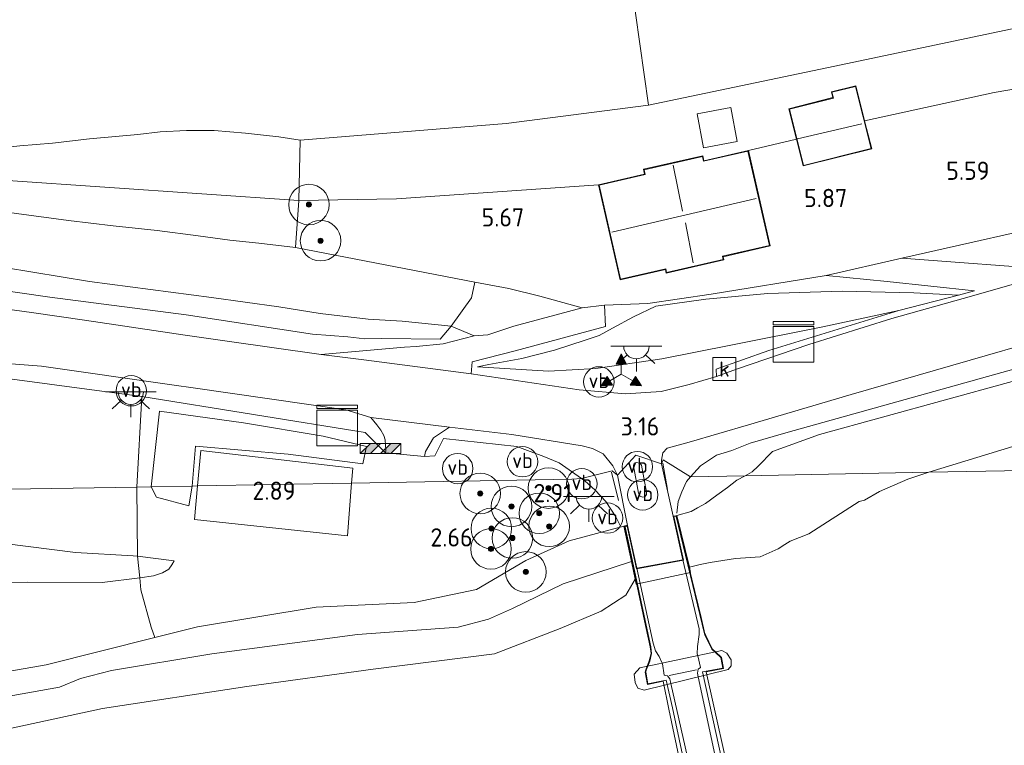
# Model space of a CAD drawing. Extents: x 126429 to 133038, y 413091 to 414846.
# Tile 251 of 256: x 131908 to 132005, y 413282 to 413354. Entities that reach past the tile are written whole.
import ezdxf
from ezdxf.enums import TextEntityAlignment as Align
from ezdxf.lldxf.tags import DXFTag

# ---------------------------------------------------------------- set-up
doc = ezdxf.new("R2010")
doc.units = 0
for name, color, linetype, lineweight in [('B-ME-BC-BETONVORM-GV', 50, 'Continuous', 18), ('B-ME-BV-LEUNING-G', 210, 'BV-LEUNING', 18), ('B-ME-GR-BOOM-S', 90, 'Continuous', 25), ('B-ME-GR-GRAS-GV', 60, 'Continuous', 13), ('B-ME-GR-MOERAS-GV', 120, 'Continuous', 13), ('B-ME-GR-STRUIK-GV', 90, 'Continuous', 13), ('B-ME-GW-TALUD_KRUIN-G', 90, 'Continuous', 18), ('B-ME-GW-TALUD_TEEN-G', 90, 'Continuous', 18), ('B-ME-IE-MEUBILAIR_WEGMEUBILAIR-S', 7, 'Continuous', 25), ('B-ME-IE-MEUBILAIR_WEGMEUBILAIR_PARKEERMAATREGEL-G', 7, 'Continuous', 18), ('B-ME-IE-TERREINAFSCHEIDING_DOORGANG-G', 210, 'Continuous', 18), ('B-ME-IE-TERREINAFSCHEIDING_KUNSTMATIG_HEKWERK-G', 20, 'IE-TERREINAFSCHEIDING-KUNSTMATIG', 18), ('B-ME-KG-KADASTRAAL_DAKRAND-G', 170, 'Continuous', 18), ('B-ME-KG-KADASTRAAL_NOK-G', 10, 'Continuous', 18), ('B-ME-KW-KUNSTWERK_BRUG-GV', 170, 'Continuous', 18), ('B-ME-KW-KUNSTWERK_LANDHOOFD-GV', 170, 'Continuous', 18), ('B-ME-KW-KUNSTWERK_PIJLER-GV', 170, 'Continuous', 18), ('B-ME-KW-VOEGOVERGANG-G', 170, 'Continuous', 18), ('B-ME-OB-OEVERVOORZIENING-G', 7, 'Continuous', 18), ('B-ME-OG-BEBOUWING_BEDRIJVEN-GV', 7, 'Continuous', 18), ('B-ME-OG-BEBOUWING_LUIFEL-GV', 7, 'Continuous', 18), ('B-ME-OG-BEBOUWING_WONINGBOUW-GV', 7, 'Continuous', 18), ('B-ME-OG-HOOGTEPUNT-S', 7, 'Continuous', 25), ('B-ME-OG-TERREIN_GROEN_TUIN-GV', 7, 'Continuous', 18), ('B-ME-OG-WATER_KANAAL-GV', 120, 'Continuous', 18), ('B-ME-RI-GWA_KOLK-S', 30, 'Continuous', 25), ('B-ME-VH-VERHARDING_ASFALT-GV', 252, 'Continuous', 18), ('B-ME-VH-VERHARDING_HALFVERHARDING-GV', 252, 'Continuous', 18), ('B-ME-VH-VERHARDING_STRAATBAKSTEEN-GV', 252, 'Continuous', 18), ('B-ME-VH-VERHARDING_TEGEL-GV', 252, 'Continuous', 18), ('B-ME-VW-BEWEGWIJZERING_DRAAGCONSTRUCTIE-S', 7, 'Continuous', 25), ('B-ME-VW-VERKEERSTEKEN_BORD-S', 7, 'Continuous', 25), ('B-ME-VW-VERKEERSTEKEN_DRAAGCONSTRUCTIE-S', 7, 'Continuous', 25), ('B-ME-WH-WINTERBED-G', 150, 'WH-WINTERBED', 18)]:
    doc.layers.add(name, color=color, linetype=linetype, lineweight=lineweight)
doc.styles.add('NLCS-ISO', font='NLCS-ISO.ttf')
doc.styles.add('NLCS-ISO-ANNOTATIVE-T18', font='NLCS-ISO.ttf', dxfattribs={"height": 1.8})
doc.styles.get("Standard").update_dxf_attribs({"font": 'arial.ttf'})
doc.linetypes.add('BV-LEUNING', pattern='A,1,[69,NLCS.SHX,S=0.2,R=0,X=0,Y=0],1', length=2)
doc.linetypes.add('IE-TERREINAFSCHEIDING-KUNSTMATIG', pattern='A,4,[82,NLCS.SHX,S=0.75,R=90,X=0,Y=0],4,-2', length=10)
tags = doc.linetypes.add('WH-WINTERBED', pattern='A,6,-3.5,["WB",Standard,S=1.8,R=0,X=-1.5,Y=-0.9],-3.5,6,-3.5,6,-3.5,6,-3.5,6,-3.5', length=51).pattern_tags.tags
tags[6] = DXFTag(74, 10)

# ---------------------------------------------------------------- blocks, each defined once
blk = doc.blocks.new('SAL-HOOGTELABEL-SO')
at = {"color": 0, "linetype": 'ByBlock', "lineweight": -2, "style": 'NLCS-ISO-ANNOTATIVE-T18'}
blk.add_attdef('HOOGTE', text='', height=1.8, dxfattribs=at).set_placement((2.788, 0), align=Align.RIGHT)
blk = doc.blocks.new('SGR-BOOM_01-SO')
at = {"linetype": 'ByBlock', "lineweight": 18}
h = blk.add_hatch(color=0, dxfattribs=at)
h.dxf.hatch_style = 1
edge = h.paths.add_edge_path()
edge.add_arc((0, 0), 0.25, 0, 360)
at = {"color": 0, "linetype": 'ByBlock', "lineweight": 18}
for radius in [2, 0.25]:
    blk.add_circle((0, 0), radius, dxfattribs=at)
blk = doc.blocks.new('SKL-DATA_KAST-SO')
at = {"color": 0, "linetype": 'ByBlock', "lineweight": 18}
for points in [[(-2, 2), (2, 2), (2, 1.68), (-2, 1.68)], [(-2, 1.52), (2, 1.52), (2, -2), (-2, -2)]]:
    blk.add_lwpolyline(points, close=True, dxfattribs=at)
blk = doc.blocks.new('SIE-WEG_VERKEERSBORD_WEGWIJZER-SO')
at = {"linetype": 'ByBlock', "lineweight": 18}
h = blk.add_hatch(color=0, dxfattribs=at)
h.dxf.hatch_style = 1
h.paths.add_polyline_path([(0.5, 1), (0, 2), (-0.5, 1)])
h = blk.add_hatch(color=0, dxfattribs=at)
h.dxf.hatch_style = 1
h.paths.add_polyline_path([(-1.384, -0.222), (-2, -1.155), (-0.884, -1.088)])
h = blk.add_hatch(color=0, dxfattribs=at)
h.dxf.hatch_style = 1
h.paths.add_polyline_path([(1.384, -0.222), (2, -1.155), (0.884, -1.088)])
at = {"color": 0, "linetype": 'ByBlock', "lineweight": 18}
for points in [[(0.5, 1), (0, 2), (-0.5, 1)], [(-1.384, -0.222), (-2, -1.155), (-0.884, -1.088)], [(1.384, -0.222), (2, -1.155), (0.884, -1.088)]]:
    blk.add_lwpolyline(points, close=True, dxfattribs=at)
for points in [[(0, 1), (0, 0)], [(-1.134, -0.655), (0, 0)], [(1.134, -0.655), (0, 0)]]:
    blk.add_lwpolyline(points, dxfattribs=at)
blk = doc.blocks.new('SIE-WEG_PAAL_VERKEERSBORD-SO')
at = {"color": 0, "linetype": 'ByBlock', "lineweight": 18}
blk.add_circle((0, 0), 1.5, dxfattribs=at)
at = {"color": 0, "linetype": 'ByBlock', "lineweight": 18, "style": 'NLCS-ISO'}
blk.add_text('vb', height=1.5, dxfattribs=at).set_placement((0, 0.132), align=Align.MIDDLE_CENTER)
blk = doc.blocks.new('SRI-KOLK-SO')
at = {"color": 0, "linetype": 'ByBlock', "lineweight": 18}
blk.add_lwpolyline([(-1.125, -1.125), (1.125, -1.125), (1.125, 1.125), (-1.125, 1.125)], close=True, dxfattribs=at)
at = {"color": 0, "linetype": 'ByBlock', "lineweight": 18, "style": 'NLCS-ISO'}
blk.add_text('k', height=1.5, dxfattribs=at).set_placement((0, 0), align=Align.MIDDLE_CENTER)
blk = doc.blocks.new('SIE-WEG_SLAGBOOM-SO')
at = {"linetype": 'ByBlock', "lineweight": 18}
h = blk.add_hatch(color=0, dxfattribs=at)
h.dxf.hatch_style = 1
h.paths.add_polyline_path([(0, 0.5), (-1, 0.5), (-2, -0.5), (-1, -0.5)])
h.paths.add_polyline_path([(2, 0.5), (1, 0.5), (0, -0.5), (1, -0.5)])
at = {"color": 0, "linetype": 'ByBlock', "lineweight": 18}
blk.add_lwpolyline([(-2, 0.5), (2, 0.5), (2, -0.5), (-2, -0.5)], close=True, dxfattribs=at)
for points in [[(-2, -0.5), (-1, 0.5)], [(-1, -0.5), (0, 0.5)], [(0, -0.5), (1, 0.5)], [(1, -0.5), (2, 0.5)]]:
    blk.add_lwpolyline(points, dxfattribs=at)
blk = doc.blocks.new('SKL-ET_OV_LICHTPUNT-SO')
at = {"color": 0, "linetype": 'ByBlock', "lineweight": 18}
for points in [[(-1.25, 0), (-2.5, 0)], [(1.25, 0), (2.5, 0)], [(-0.915, -0.851), (-1.831, -1.703)], [(0.915, -0.851), (1.831, -1.703)], [(0, -1.25), (0, -2.5)]]:
    blk.add_lwpolyline(points, dxfattribs=at)
blk.add_lwpolyline([(0, 0), (1.25, 0, -1), (-1.25, 0)], format="xyb", close=True, dxfattribs=at)

msp = doc.modelspace()

# ---------------------------------------------------------------- linework, layer by layer
at = {"layer": 'B-ME-BC-BETONVORM-GV'}
for points in [[(131940.2798, 413308.0557, 3.0923), (131925.1189, 413307.7757, 3.1162), (131925.4433, 413311.2592, 3.15), (131940.4191, 413309.527, 3.15)], [(131940.2798, 413308.0557, 3.0923), (131939.8982, 413302.8544, 3.175), (131924.8227, 413304.4681, 3.175), (131925.1189, 413307.7757, 3.1162)]]:
    msp.add_polyline3d(points, close=True, dxfattribs=at)
at = {"layer": 'B-ME-BV-LEUNING-G'}
for points in [[(131981.237, 413265.567, 3.198), (131977.599, 413280.65, 3.558), (131976.85, 413280.474, 3.283), (131974.877, 413289.45, 3.649), (131976.892, 413289.828, 3.636), (131976.712, 413290.86, 3.546), (131976.64, 413290.949, 3.546), (131975.801, 413291.693, 3.546), (131975.16, 413293.006, 3.472), (131975.074, 413293.195, 3.423), (131972.294, 413304.753, 3.116)], [(131967.263, 413303.736, 3.116), (131969.336, 413294.047, 3.361), (131969.792, 413291.916, 3.414), (131969.867, 413291.266, 3.432), (131969.696, 413290.525, 3.462), (131969.347, 413289.627, 3.58), (131969.305, 413289.435, 3.612), (131969.497, 413288.283, 3.64), (131971.298, 413288.64, 3.509), (131971.927, 413285.909, 3.628), (131973.254, 413279.718, 3.69), (131972.562, 413279.577, 3.702), (131975.828, 413264.519, 3.294)]]:
    msp.add_polyline3d(points, dxfattribs=at)
at = {"layer": 'B-ME-GR-GRAS-GV'}
for points in [[(131988.561, 413349.296, 5.203), (131969.566, 413345.305, 5.252), (131968.294, 413354.385, 3.189), (131967.946, 413358.757, 2.194), (131967.779, 413361.313, 1.636), (131972.938, 413362.256, 1.586), (131977.47, 413362.993, 1.536), (131982.832, 413363.854, 1.618), (131987.478, 413364.662, 1.591), (131990.883, 413365.314, 1.664), (131994.78, 413366.059, 1.6), (131999.877, 413367.146, 1.663), (132007.242, 413368.83, 1.671), (132013.479, 413370.427, 1.71), (132017.573, 413370.978, 1.714), (132033.41, 413374.193, 1.714), (132032.073, 413358.001, 5.142), (132019.013, 413355.284, 5.122), (132008.38, 413353.448, 4.852)], [(132017.2816, 413331.5067, 4.061), (132010.3507, 413329.0357, 3.7922), (131994.5388, 413330.2353, 5.2172), (132012.299, 413334.247, 4.896), (132019.307, 413333.473, 4.27), (132018.9926, 413332.33, 4.435)], [(131950.125, 413323.524, 3.663), (131949.048, 413322.243, 3.403), (131943.269, 413322.308, 3.475), (131941.601, 413322.295, 3.473), (131939.94, 413322.464, 3.499), (131936.44, 413322.745, 3.61), (131924.014, 413324.647, 3.691), (131910.549, 413326.379, 4.021), (131895.748, 413328.535, 4.316), (131885.532, 413329.887, 4.727), (131876.887, 413331.243, 4.863), (131876.904, 413332.063, 4.879), (131889.208, 413330.592, 4.339), (131903.267, 413329.767, 4.375), (131914.465, 413327.932, 3.994), (131926.486, 413326.349, 3.777), (131933.128, 413325.421, 3.603), (131937.212, 413324.783, 3.541), (131941.934, 413324.232, 3.547), (131945.301, 413324.028, 3.662)], [(131953.719, 413322.671, 3.64), (131952.375, 413322.56, 3.542), (131950.125, 413323.524, 3.663), (131952.132, 413326.332, 4.621), (131952.457, 413327.876, 5.49), (131955.803, 413327.231, 5.34), (131958.861, 413326.479, 5.165), (131963.041, 413325.322, 5.428), (131956.281, 413323.523, 4.211)], [(132001.7115, 413327.024, 3.6672), (132000.14, 413326.5834, 3.6592), (131995.7087, 413326.8128, 4.328), (131988.6651, 413326.9755, 5.153), (131981.3354, 413326.7519, 5.3405), (131975.2213, 413326.178, 5.603), (131970.295, 413325.497, 5.853), (131968.107, 413324.464, 5.728), (131966.016, 413323.341, 5.463), (131964.707, 413322.61, 5.297), (131963.335, 413322.145, 5.032), (131960.316, 413321.171, 4.556), (131957.068, 413320.339, 4.191), (131953.827, 413319.748, 3.661), (131952.706, 413319.532, 3.44), (131959.7083, 413319.0933, 3.3367), (131964.3925, 413319.3581, 3.5457), (131970.8819, 413320.2999, 3.5017), (131977.6762, 413321.6637, 3.2707), (131986.7575, 413323.4667, 3.4577), (131994.2379, 413325.0743, 3.4797), (131981.4211, 413321.1215, 3.2547), (131976.2282, 413319.2841, 3.2672), (131976.2606, 413318.5563, 3.2672), (131973.5697, 413317.7866, 3.2672), (131970.807, 413317.102, 3.2672), (131967.3158, 413316.8698, 3.2672), (131962.7234, 413317.245, 3.2672), (131952.096, 413318.824, 3.156), (131952.204, 413320.008, 3.403), (131956.443, 413321.108, 4.003), (131965.346, 413323.482, 5.366), (131965.223, 413325.592, 5.553), (131969.4905, 413325.7727, 5.6172), (131975.7427, 413326.6891, 5.6422), (131987.0905, 413328.5136, 5.2172), (131993.0827, 413327.9175, 4.7922)], [(131976.267, 413310.8, 3.059), (131974.703, 413309.755, 3.017), (131973.725, 413308.676, 2.968), (131971.0019, 413310.3538, 3.465), (131970.8595, 413309.9677, 3.465), (131970.8576, 413310.3241, 3.465), (131970.9964, 413311.0374, 3.465), (131971.3933, 413311.4958, 3.465), (131973.5866, 413312.1063, 3.465), (131979.439, 413313.804, 2.94), (131989.544, 413316.791, 3.004), (132009.591, 413322.585, 3.344), (132029.5897, 413327.8673, 3.9959), (132029.405, 413325.911, 3.666), (132020.76, 413323.558, 3.629), (132005.817, 413319.363, 3.252), (131983.108, 413313.016, 2.886), (131979.595, 413311.984, 2.945), (131977.78, 413311.282, 2.945)], [(131964.3925, 413319.3581, 3.5457), (131959.7083, 413319.0933, 3.3367), (131952.706, 413319.532, 3.44), (131953.827, 413319.748, 3.661), (131957.068, 413320.339, 4.191), (131960.316, 413321.171, 4.556), (131963.335, 413322.145, 5.032), (131964.707, 413322.61, 5.297), (131966.016, 413323.341, 5.463), (131968.107, 413324.464, 5.728), (131970.295, 413325.497, 5.853), (131975.2213, 413326.178, 5.603), (131981.3354, 413326.7519, 5.3405), (131988.6651, 413326.9755, 5.153), (131995.7087, 413326.8128, 4.328), (132000.14, 413326.5834, 3.6592), (131994.2379, 413325.0743, 3.4797), (131986.7575, 413323.4667, 3.4577), (131977.6762, 413321.6637, 3.2707), (131970.8819, 413320.2999, 3.5017)], [(131979.102, 413308.772, 2.651), (131973.725, 413308.676, 2.968), (131974.703, 413309.755, 3.017), (131976.267, 413310.8, 3.059), (131977.78, 413311.282, 2.945), (131979.595, 413311.984, 2.945), (131983.108, 413313.016, 2.886), (132005.817, 413319.363, 3.252), (132020.76, 413323.558, 3.629), (132029.405, 413325.911, 3.666), (132029.305, 413324.437, 3.438), (132005.061, 413317.969, 3.084), (131986.411, 413312.841, 2.784), (131981.8, 413311.166, 2.606), (131980.385, 413309.724, 2.619), (131979.772, 413309.18, 2.615)], [(131997.207, 413309.133, 0.7), (131979.102, 413308.772, 2.651), (131979.772, 413309.18, 2.615), (131980.385, 413309.724, 2.619), (131981.8, 413311.166, 2.606), (131986.411, 413312.841, 2.784), (132005.061, 413317.969, 3.084), (132029.305, 413324.437, 3.438), (132028.745, 413316.245, 0.7), (132021.661, 413314.71, 0.7), (132005.476, 413311.657, 0.7)], [(131919.6171, 413316.6128, 3.5586), (131941.6356, 413313.0465, 3.1439), (131943.6426, 413311.053, 3.0639), (131947.5013, 413310.68, 3.0715), (131948.5021, 413310.7442, 3.214), (131949.3776, 413312.4603, 3.264), (131956.58, 413311.672, 3.264), (131957.907, 413311.185, 3.268), (131959.076, 413310.738, 3.268), (131960.756, 413310.052, 3.25), (131962.957, 413308.517, 3.204), (131962.013, 413308.457, 3.058), (131940.2798, 413308.0557, 3.0923), (131940.4191, 413309.527, 3.15), (131925.4433, 413311.2592, 3.15), (131925.1189, 413307.7757, 3.1162), (131924.595, 413307.766, 3.117), (131924.918, 413311.709, 3.267), (131934.051, 413310.914, 3.242), (131941.425, 413309.967, 3.304), (131941.773, 413311.68, 3.292), (131937.489, 413312.703, 3.342), (131929.644, 413313.992, 3.542), (131921.385, 413315.143, 3.642), (131920.561, 413307.685, 3.442), (131919.1488, 413307.6578, 3.2836)], [(131956.098, 413312.867, 3.042), (131963.0168, 413311.7473, 3.291), (131964.0598, 413311.4674, 3.291), (131965.0897, 413310.9307, 3.266), (131966.0512, 413309.7522, 3.241), (131966.498, 413308.8419, 3.266), (131965.9826, 413309.2667, 3.266), (131962.957, 413308.517, 3.204), (131960.756, 413310.052, 3.25), (131959.076, 413310.738, 3.268), (131957.907, 413311.185, 3.268), (131956.58, 413311.672, 3.264), (131949.3776, 413312.4603, 3.264), (131948.5021, 413310.7442, 3.214), (131947.5013, 413310.68, 3.0715), (131947.582, 413311.178, 3.076), (131948.376, 413312.517, 3.097), (131949.97, 413313.584, 3.067)], [(131971.0019, 413310.3538, 3.465), (131973.725, 413308.676, 2.968), (131979.102, 413308.772, 2.651), (131978.282, 413308.338, 2.739), (131977.369, 413307.638, 2.775), (131976.311, 413306.882, 2.831), (131975.176, 413306.065, 2.861), (131974.407, 413305.631, 2.919), (131973.784, 413305.251, 3.001), (131972.368, 413304.87, 3.116), (131972.261, 413304.849, 3.116), (131972.101, 413304.816, 3.116), (131972.01, 413304.798, 3.116), (131970.8595, 413309.9677, 3.465)], [(131967.144, 413303.814, 3.116), (131961.765, 413302.378, 2.679), (131957.469, 413300.439, 2.466), (131952.626, 413297.566, 2.154), (131946.465, 413296.297, 2.304), (131936.801, 413295.828, 2.554), (131925.12, 413293.902, 2.291), (131920.8945, 413292.8374, 2.2309), (131920.5392, 413293.8638, 2.66), (131919.5449, 413297.5301, 2.7475), (131919.4195, 413298.7321, 2.9415), (131920.78, 413298.916, 2.471), (131921.664, 413299.213, 2.645), (131922.281, 413299.573, 2.695), (131922.572, 413299.999, 3.02), (131922.801, 413300.408, 3.073), (131919.1981, 413300.8525, 3.2836), (131919.1488, 413307.6578, 3.2836), (131920.561, 413307.685, 3.442), (131921.082, 413306.674, 3.455), (131924.276, 413305.813, 3.18), (131924.595, 413307.766, 3.117), (131925.1189, 413307.7757, 3.1162), (131924.8227, 413304.4681, 3.175), (131939.8982, 413302.8544, 3.175), (131940.2798, 413308.0557, 3.0923), (131962.013, 413308.457, 3.058), (131962.957, 413308.517, 3.204), (131965.9826, 413309.2667, 3.266), (131966.498, 413308.8419, 3.266), (131967.508, 413303.887, 3.116), (131967.405, 413303.867, 3.116), (131967.238, 413303.833, 3.116)], [(131974.667, 413300.038, 0.7), (131973.596, 413299.776, 0.7), (131972.368, 413304.87, 3.116), (131973.784, 413305.251, 3.001), (131974.407, 413305.631, 2.919), (131975.176, 413306.065, 2.861), (131976.311, 413306.882, 2.831), (131977.369, 413307.638, 2.775), (131978.282, 413308.338, 2.739), (131979.102, 413308.772, 2.651), (131997.207, 413309.133, 0.7), (131995.124, 413308.438, 0.7), (131992.34, 413307.237, 0.7), (131990.852, 413306.393, 0.7), (131990.334, 413306.235, 0.7), (131985.382, 413303.058, 0.7), (131983.519, 413302.349, 0.7), (131982.999, 413302.019, 0.7), (131982.338, 413301.568, 0.7), (131980.588, 413300.799, 0.7), (131978.157, 413300.64, 0.7), (131975.652, 413300.22, 0.7)], [(131919.4195, 413298.7321, 2.9415), (131915.704, 413298.271, 2.508), (131908.399, 413298.294, 2.608), (131904.056, 413298.247, 2.596), (131900.552, 413298.033, 2.608), (131895.904, 413296.781, 2.496), (131898.462, 413298.542, 2.946), (131900.537, 413300.054, 3.158), (131902.918, 413301.457, 3.321), (131906.079, 413302.102, 3.421), (131913.079, 413301.231, 3.371), (131918.781, 413300.904, 3.308), (131919.1981, 413300.8525, 3.2836)], [(131920.78, 413298.916, 2.471), (131919.4195, 413298.7321, 2.9415), (131919.1981, 413300.8525, 3.2836), (131922.801, 413300.408, 3.073), (131922.572, 413299.999, 3.02), (131922.281, 413299.573, 2.695), (131921.664, 413299.213, 2.645)]]:
    msp.add_polyline3d(points, close=True, dxfattribs=at)
for points in [[(131968.294, 413354.385, 3.189), (131969.566, 413345.305, 5.252), (131955.54, 413343.501, 5.424), (131935.23, 413341.876, 5.655), (131933.118, 413342.187, 5.524), (131931.61, 413342.34, 5.512), (131929.837, 413342.555, 5.539), (131926.745, 413342.821, 5.635), (131924.034, 413342.806, 5.673), (131921.448, 413342.698, 5.707), (131919.241, 413342.421, 5.662), (131914.482, 413341.981, 5.712), (131910.82, 413341.57, 5.658), (131907.618, 413341.319, 5.728), (131904.95, 413341.015, 5.672)], [(131904.95, 413341.015, 5.672), (131907.618, 413341.319, 5.728), (131910.82, 413341.57, 5.658), (131914.482, 413341.981, 5.712), (131919.241, 413342.421, 5.662), (131921.448, 413342.698, 5.707), (131924.034, 413342.806, 5.673), (131926.745, 413342.821, 5.635), (131929.837, 413342.555, 5.539), (131931.61, 413342.34, 5.512), (131933.118, 413342.187, 5.524), (131935.23, 413341.876, 5.655), (131935.093, 413335.917, 5.888), (131934.777, 413331.269, 5.778), (131931.167, 413331.712, 5.774), (131928.306, 413332, 5.763), (131925.189, 413332.427, 5.863), (131921.155, 413332.958, 5.994), (131916.796, 413333.421, 6.066), (131912.385, 413333.953, 6.034), (131905.521, 413334.873, 5.885)], [(131905.521, 413334.873, 5.885), (131912.385, 413333.953, 6.034), (131916.796, 413333.421, 6.066), (131921.155, 413332.958, 5.994), (131925.189, 413332.427, 5.863), (131928.306, 413332, 5.763), (131931.167, 413331.712, 5.774), (131934.777, 413331.269, 5.778), (131944.621, 413329.385, 5.628), (131952.457, 413327.876, 5.49), (131952.132, 413326.332, 4.621), (131950.125, 413323.524, 3.663), (131945.301, 413324.028, 3.662), (131941.934, 413324.232, 3.547), (131937.212, 413324.783, 3.541), (131933.128, 413325.421, 3.603), (131926.486, 413326.349, 3.777), (131914.465, 413327.932, 3.994), (131903.267, 413329.767, 4.375)], [(131895.748, 413328.535, 4.316), (131910.549, 413326.379, 4.021), (131924.014, 413324.647, 3.691), (131936.44, 413322.745, 3.61), (131939.94, 413322.464, 3.499), (131941.601, 413322.295, 3.473), (131943.269, 413322.308, 3.475), (131949.048, 413322.243, 3.403), (131950.125, 413323.524, 3.663), (131952.375, 413322.56, 3.542), (131949.328, 413321.79, 3.513), (131946.668, 413321.52, 3.388), (131945.512, 413321.447, 3.384), (131937.298, 413320.73, 3.364), (131927.809, 413322.088, 3.514), (131923.913, 413322.646, 3.576), (131913.963, 413324.134, 3.706), (131908.97, 413324.85, 3.886), (131903.492, 413325.605, 3.916)], [(131892.798, 413320.184, 4.091), (131919.6171, 413316.6128, 3.5586), (131919.1488, 413307.6578, 3.2836), (131900.237, 413307.349, 3.56)], [(131906.336, 413319.86, 3.858), (131909.724, 413319.591, 3.777), (131922.813, 413317.722, 3.492), (131924.689, 413317.452, 3.471), (131939.724, 413315.29, 3.302), (131942.212, 413314.527, 3.25), (131942.786, 413313.809, 3.198), (131943.18, 413313.278, 3.109), (131943.493, 413312.762, 3.071), (131943.611, 413312.313, 3.056), (131943.652, 413311.795, 3.076), (131943.668, 413311.261, 3.067), (131943.6426, 413311.053, 3.0639), (131941.6356, 413313.0465, 3.1439), (131919.6171, 413316.6128, 3.5586), (131892.798, 413320.184, 4.091)], [(131900.237, 413307.349, 3.56), (131919.1488, 413307.6578, 3.2836), (131919.1981, 413300.8525, 3.2836), (131918.781, 413300.904, 3.308), (131913.079, 413301.231, 3.371), (131906.079, 413302.102, 3.421)], [(131892.433, 413287.065, 2.116), (131910.216, 413290.147, 2.079), (131920.8945, 413292.8374, 2.2309), (131925.12, 413293.902, 2.291), (131936.801, 413295.828, 2.554), (131946.465, 413296.297, 2.304), (131952.626, 413297.566, 2.154), (131957.469, 413300.439, 2.466), (131961.765, 413302.378, 2.679), (131967.144, 413303.814, 3.116), (131967.885, 413300.349, 0.968), (131961.163, 413298.135, 1.031), (131956.172, 413295.699, 0.944), (131953.799, 413294.637, 0.981), (131950.807, 413293.875, 0.956), (131940.898, 413293.15, 1.094), (131926.517, 413291.218, 0.956), (131916.633, 413289.604, 0.831), (131913.571, 413288.809, 0.719), (131911.523, 413287.957, 0.669), (131893.453, 413284.71, 0.819)], [(131904.056, 413298.247, 2.596), (131908.399, 413298.294, 2.608), (131915.704, 413298.271, 2.508), (131919.4195, 413298.7321, 2.9415), (131919.5449, 413297.5301, 2.7475), (131920.5392, 413293.8638, 2.66), (131920.8945, 413292.8374, 2.2309), (131910.216, 413290.147, 2.079), (131892.433, 413287.065, 2.116)]]:
    msp.add_polyline3d(points, dxfattribs=at)
at = {"layer": 'B-ME-GR-MOERAS-GV'}
msp.add_polyline3d([(131893.453, 413284.71, 0.819), (131911.523, 413287.957, 0.669), (131913.571, 413288.809, 0.719), (131916.633, 413289.604, 0.831), (131926.517, 413291.218, 0.956), (131940.898, 413293.15, 1.094), (131950.807, 413293.875, 0.956), (131953.799, 413294.637, 0.981), (131956.172, 413295.699, 0.944), (131961.163, 413298.135, 1.031), (131967.885, 413300.349, 0.968), (131968.259, 413298.601, 0.7), (131967.331, 413297, 0.7), (131964.912, 413295.438, 0.7), (131960.872, 413293.732, 0.7), (131954.397, 413291.216, 0.7), (131942.429, 413289.718, 0.7), (131929.99, 413288.026, 0.7), (131915.75, 413285.852, 0.7), (131902.519, 413282.97, 0.7)], dxfattribs=at)
at = {"layer": 'B-ME-GR-STRUIK-GV'}
for points in [[(131937.489, 413312.703, 3.342), (131941.773, 413311.68, 3.292), (131941.425, 413309.967, 3.304), (131934.051, 413310.914, 3.242), (131924.918, 413311.709, 3.267), (131924.595, 413307.766, 3.117), (131920.561, 413307.685, 3.442), (131921.385, 413315.143, 3.642), (131929.644, 413313.992, 3.542)], [(131924.595, 413307.766, 3.117), (131924.276, 413305.813, 3.18), (131921.082, 413306.674, 3.455), (131920.561, 413307.685, 3.442)]]:
    msp.add_polyline3d(points, close=True, dxfattribs=at)
at = {"layer": 'B-ME-GW-TALUD_KRUIN-G'}
for points in [[(132008.38, 413353.448, 4.852), (131988.561, 413349.296, 5.203), (131969.566, 413345.305, 5.252), (131955.54, 413343.501, 5.424), (131935.23, 413341.876, 5.655)], [(131935.23, 413341.876, 5.655), (131933.118, 413342.187, 5.524), (131931.61, 413342.34, 5.512), (131929.837, 413342.555, 5.539), (131926.745, 413342.821, 5.635), (131924.034, 413342.806, 5.673), (131921.448, 413342.698, 5.707), (131919.241, 413342.421, 5.662), (131914.482, 413341.981, 5.712), (131910.82, 413341.57, 5.658), (131907.618, 413341.319, 5.728), (131904.95, 413341.015, 5.672)], [(131867.725, 413334.069, 5.288), (131876.612, 413334.626, 5.573), (131881.237, 413334.862, 5.537), (131886.1, 413335.08, 5.709), (131889.346, 413335.132, 5.74), (131894.089, 413335.154, 5.777), (131899.996, 413335.178, 5.795), (131905.521, 413334.873, 5.885), (131912.385, 413333.953, 6.034), (131916.796, 413333.421, 6.066), (131921.155, 413332.958, 5.994), (131925.189, 413332.427, 5.863), (131928.306, 413332, 5.763), (131931.167, 413331.712, 5.774), (131934.777, 413331.269, 5.778)], [(132012.299, 413334.247, 4.896), (131994.5388, 413330.2353, 5.2172)], [(131934.777, 413331.269, 5.778), (131944.621, 413329.385, 5.628), (131952.457, 413327.876, 5.49)], [(131952.457, 413327.876, 5.49), (131955.803, 413327.231, 5.34), (131958.861, 413326.479, 5.165), (131963.041, 413325.322, 5.428)], [(131987.0905, 413328.5136, 5.2172), (131975.7427, 413326.6891, 5.6422), (131969.4905, 413325.7727, 5.6172)], [(131970.295, 413325.497, 5.853), (131975.2213, 413326.178, 5.603), (131981.3354, 413326.7519, 5.3405), (131988.6651, 413326.9755, 5.153), (131995.7087, 413326.8128, 4.328), (132000.14, 413326.5834, 3.6592)], [(131952.706, 413319.532, 3.44), (131953.827, 413319.748, 3.661), (131957.068, 413320.339, 4.191), (131960.316, 413321.171, 4.556), (131963.335, 413322.145, 5.032), (131964.707, 413322.61, 5.297), (131966.016, 413323.341, 5.463), (131968.107, 413324.464, 5.728), (131970.295, 413325.497, 5.853)], [(131979.102, 413308.772, 2.651), (131979.772, 413309.18, 2.615), (131980.385, 413309.724, 2.619), (131981.8, 413311.166, 2.606), (131986.411, 413312.841, 2.784), (132005.061, 413317.969, 3.084), (132029.305, 413324.437, 3.438)], [(131979.102, 413308.772, 2.651), (131978.282, 413308.338, 2.739), (131977.369, 413307.638, 2.775), (131976.311, 413306.882, 2.831), (131975.176, 413306.065, 2.861), (131974.407, 413305.631, 2.919), (131973.784, 413305.251, 3.001), (131972.368, 413304.87, 3.116)], [(131967.144, 413303.814, 3.116), (131961.765, 413302.378, 2.679), (131957.469, 413300.439, 2.466), (131952.626, 413297.566, 2.154), (131946.465, 413296.297, 2.304), (131936.801, 413295.828, 2.554), (131925.12, 413293.902, 2.291), (131920.8945, 413292.8374, 2.2309), (131910.216, 413290.147, 2.079), (131892.433, 413287.065, 2.116), (131865.367, 413281.749, 2.079), (131839.453, 413276.497, 2.029), (131817.122, 413272.426, 1.991), (131792.49, 413267.384, 2.003), (131771.641, 413263.814, 1.854), (131741.377, 413258.71, 1.941)], [(131895.904, 413296.781, 2.496), (131898.462, 413298.542, 2.946), (131900.537, 413300.054, 3.158), (131902.918, 413301.457, 3.321), (131906.079, 413302.102, 3.421), (131913.079, 413301.231, 3.371), (131918.781, 413300.904, 3.308), (131919.1981, 413300.8525, 3.2836), (131922.801, 413300.408, 3.073)]]:
    msp.add_polyline3d(points, dxfattribs=at)
at = {"layer": 'B-ME-GW-TALUD_TEEN-G'}
for points in [[(131867.725, 413334.069, 5.288), (131871.203, 413332.45, 5.071), (131872.575, 413332.309, 5.048), (131876.904, 413332.063, 4.879), (131889.208, 413330.592, 4.339), (131903.267, 413329.767, 4.375), (131914.465, 413327.932, 3.994), (131926.486, 413326.349, 3.777), (131933.128, 413325.421, 3.603), (131937.212, 413324.783, 3.541), (131941.934, 413324.232, 3.547), (131945.301, 413324.028, 3.662), (131950.125, 413323.524, 3.663), (131952.375, 413322.56, 3.542), (131953.719, 413322.671, 3.64), (131956.281, 413323.523, 4.211), (131963.041, 413325.322, 5.428)], [(131994.2379, 413325.0743, 3.4797), (131986.7575, 413323.4667, 3.4577), (131977.6762, 413321.6637, 3.2707), (131970.8819, 413320.2999, 3.5017), (131964.3925, 413319.3581, 3.5457), (131959.7083, 413319.0933, 3.3367), (131952.706, 413319.532, 3.44)], [(131728.383, 413254.106, 0.7), (131738.988, 413255.901, 0.794), (131746.855, 413257.495, 0.756), (131759.366, 413259.391, 0.756), (131772.61, 413261.884, 0.831), (131790.683, 413264.766, 0.944), (131808.353, 413268.444, 1.044), (131824.756, 413271.525, 0.881), (131840.877, 413274.726, 0.906), (131858.232, 413278.115, 0.994), (131874.016, 413281.016, 0.931), (131893.453, 413284.71, 0.819), (131911.523, 413287.957, 0.669), (131913.571, 413288.809, 0.719), (131916.633, 413289.604, 0.831), (131926.517, 413291.218, 0.956), (131940.898, 413293.15, 1.094), (131950.807, 413293.875, 0.956), (131953.799, 413294.637, 0.981), (131956.172, 413295.699, 0.944), (131961.163, 413298.135, 1.031), (131967.885, 413300.349, 0.968)], [(131920.78, 413298.916, 2.471), (131921.664, 413299.213, 2.645), (131922.281, 413299.573, 2.695), (131922.572, 413299.999, 3.02), (131922.801, 413300.408, 3.073)], [(131920.78, 413298.916, 2.471), (131919.4195, 413298.7321, 2.9415), (131915.704, 413298.271, 2.508), (131908.399, 413298.294, 2.608), (131904.056, 413298.247, 2.596), (131900.552, 413298.033, 2.608), (131895.904, 413296.781, 2.496)]]:
    msp.add_polyline3d(points, dxfattribs=at)
at = {"layer": 'B-ME-IE-MEUBILAIR_WEGMEUBILAIR_PARKEERMAATREGEL-G'}
for points in [[(131970.995, 413310.0358, 3.302), (131971.4334, 413307.4327, 3.2079)], [(131965.9253, 413309.1366, 3.2584), (131966.6213, 413306.3411, 3.1854)]]:
    msp.add_polyline3d(points, dxfattribs=at)
at = {"layer": 'B-ME-IE-TERREINAFSCHEIDING_DOORGANG-G'}
for points in [[(131943.6426, 413311.053, 3.0639), (131947.5013, 413310.68, 3.0715)], [(131919.5449, 413297.5301, 2.7475), (131920.5392, 413293.8638, 2.66)]]:
    msp.add_polyline3d(points, dxfattribs=at)
at = {"layer": 'B-ME-IE-TERREINAFSCHEIDING_KUNSTMATIG_HEKWERK-G'}
for points in [[(131966.904, 413368.723, 1.027), (131967.779, 413361.313, 1.636), (131967.946, 413358.757, 2.194), (131968.294, 413354.385, 3.189), (131969.566, 413345.305, 5.252)], [(131934.777, 413331.269, 5.778), (131935.093, 413335.917, 5.888), (131935.23, 413341.876, 5.655)], [(131869.003, 413332.186, 5.103), (131876.887, 413331.243, 4.863), (131885.532, 413329.887, 4.727), (131895.748, 413328.535, 4.316), (131910.549, 413326.379, 4.021), (131924.014, 413324.647, 3.691), (131936.44, 413322.745, 3.61), (131939.94, 413322.464, 3.499), (131941.601, 413322.295, 3.473), (131943.269, 413322.308, 3.475), (131949.048, 413322.243, 3.403), (131950.125, 413323.524, 3.663), (131952.132, 413326.332, 4.621), (131952.457, 413327.876, 5.49)], [(131973.725, 413308.676, 2.968), (131974.703, 413309.755, 3.017), (131976.267, 413310.8, 3.059), (131977.78, 413311.282, 2.945), (131979.595, 413311.984, 2.945), (131983.108, 413313.016, 2.886), (132005.817, 413319.363, 3.252), (132020.76, 413323.558, 3.629), (132029.405, 413325.911, 3.666)], [(131919.1488, 413307.6578, 3.2836), (131919.6171, 413316.6128, 3.5586), (131892.798, 413320.184, 4.091)], [(131943.6426, 413311.053, 3.0639), (131941.6356, 413313.0465, 3.1439), (131919.6171, 413316.6128, 3.5586)], [(131956.58, 413311.672, 3.264), (131949.3776, 413312.4603, 3.264), (131948.5021, 413310.7442, 3.214), (131947.5013, 413310.68, 3.0715)], [(131956.58, 413311.672, 3.264), (131957.907, 413311.185, 3.268), (131959.076, 413310.738, 3.268), (131960.756, 413310.052, 3.25), (131962.957, 413308.517, 3.204)], [(131962.957, 413308.517, 3.204), (131963.282, 413308.28, 3.204), (131964.311, 413307.363, 3.2), (131965.367, 413306.256, 3.18), (131966.345, 413304.746, 3.166), (131966.762, 413303.886, 3.116)], [(131973.725, 413308.676, 2.968), (131973.309, 413308.22, 3.148), (131972.843, 413307.203, 3.148), (131972.498, 413306.248, 3.146), (131972.346, 413305.086, 3.14)], [(131919.1981, 413300.8525, 3.2836), (131919.1488, 413307.6578, 3.2836)], [(131919.5449, 413297.5301, 2.7475), (131919.4195, 413298.7321, 2.9415), (131919.1981, 413300.8525, 3.2836)], [(131920.5392, 413293.8638, 2.66), (131920.8945, 413292.8374, 2.2309)]]:
    msp.add_polyline3d(points, dxfattribs=at)
at = {"layer": 'B-ME-KG-KADASTRAAL_DAKRAND-G'}
for points in [[(131984.852, 413339.38, 8.371), (131983.454, 413344.919, 8.308), (131987.803, 413346.017, 8.209), (131987.656, 413346.588, 7.508), (131989.96, 413347.169, 7.358), (131991.507, 413341.041, 8.258)], [(131971.354, 413328.821, 10.621), (131971.273, 413329.176, 10.621), (131966.824, 413328.161, 10.621), (131964.708, 413337.435, 10.73), (131969.237, 413338.468, 10.73), (131969.127, 413338.953, 10.73), (131974.889, 413340.267, 10.626), (131975, 413339.781, 10.626), (131979.373, 413340.778, 10.621), (131981.496, 413331.474, 10.621), (131976.859, 413330.416, 10.621), (131976.932, 413330.094, 10.621)]]:
    msp.add_polyline3d(points, close=True, dxfattribs=at)
at = {"layer": 'B-ME-KG-KADASTRAAL_NOK-G'}
for points in [[(131984.259, 413341.987, 10.703), (131990.606, 413343.469, 10.431)], [(131971.989, 413339.397, 14.435), (131972.923, 413334.877, 14.389)], [(131965.959, 413332.802, 14.245), (131980.191, 413336.108, 14.267)], [(131973.216, 413333.702, 14.385), (131973.977, 413329.772, 14.362)]]:
    msp.add_polyline3d(points, dxfattribs=at)
at = {"layer": 'B-ME-KW-KUNSTWERK_BRUG-GV'}
msp.add_polyline3d([(131972.852, 413279.705, 3.702), (131971.568, 413285.781, 3.628), (131971.029, 413288.529, 3.634), (131969.456, 413288.224, 3.64), (131969.254, 413289.436, 3.612), (131969.299, 413289.641, 3.58), (131969.648, 413290.54, 3.462), (131969.816, 413291.269, 3.432), (131969.742, 413291.908, 3.414), (131969.287, 413294.037, 3.361), (131967.204, 413303.775, 3.116), (131967.469, 413303.828, 3.116), (131968.377, 413299.613, 3.296), (131973.008, 413300.462, 3.29), (131972.07, 413304.759, 3.116), (131972.331, 413304.812, 3.116), (131974.744, 413294.803, 3.351), (131975.121, 413293.211, 3.423), (131975.205, 413293.027, 3.472), (131975.841, 413291.724, 3.546), (131976.676, 413290.984, 3.546), (131976.759, 413290.882, 3.546), (131976.95, 413289.788, 3.636), (131975.257, 413289.449, 3.636), (131976.008, 413286.087, 3.528), (131977.219, 413280.607, 3.558)], dxfattribs=at)
at = {"layer": 'B-ME-KW-KUNSTWERK_LANDHOOFD-GV'}
msp.add_polyline3d([(131973.596, 413299.776, 0.7), (131973.72, 413299.263, 0.7), (131968.366, 413298.102, 0.7), (131968.259, 413298.601, 0.7), (131967.885, 413300.349, 0.968), (131967.144, 413303.814, 3.116), (131967.238, 413303.833, 3.116), (131967.405, 413303.867, 3.116), (131967.508, 413303.887, 3.116), (131968.416, 413299.671, 3.296), (131972.948, 413300.502, 3.29), (131972.01, 413304.798, 3.116), (131972.101, 413304.816, 3.116), (131972.261, 413304.849, 3.116), (131972.368, 413304.87, 3.116)], close=True, dxfattribs=at)
at = {"layer": 'B-ME-KW-KUNSTWERK_PIJLER-GV'}
msp.add_polyline3d([(131977.42, 413289.689, 0.7), (131969.13, 413287.656, 0.7), (131968.532, 413287.849, 0.7), (131968.242, 413288.399, 0.7), (131968.163, 413289.215, 0.7), (131968.705, 413289.842, 0.7), (131976.79, 413291.55, 0.7), (131977.295, 413291.282, 0.7), (131977.722, 413290.633, 0.7), (131977.709, 413290.056, 0.7)], close=True, dxfattribs=at)
at = {"layer": 'B-ME-KW-VOEGOVERGANG-G'}
for points in [[(131968.416, 413299.671, 3.296), (131972.948, 413300.502, 3.29)], [(131971.6048, 413289.1003, 3.3992), (131974.3095, 413289.6413, 3.3992)]]:
    msp.add_polyline3d(points, dxfattribs=at)
at = {"layer": 'B-ME-OB-OEVERVOORZIENING-G'}
for points in [[(131997.207, 413309.133, 0.7), (132005.476, 413311.657, 0.7), (132021.661, 413314.71, 0.7), (132028.745, 413316.245, 0.7)], [(131997.207, 413309.133, 0.7), (131995.124, 413308.438, 0.7), (131992.34, 413307.237, 0.7), (131990.852, 413306.393, 0.7), (131990.334, 413306.235, 0.7), (131985.382, 413303.058, 0.7), (131983.519, 413302.349, 0.7), (131982.999, 413302.019, 0.7), (131982.338, 413301.568, 0.7), (131980.588, 413300.799, 0.7), (131978.157, 413300.64, 0.7), (131975.652, 413300.22, 0.7), (131974.667, 413300.038, 0.7), (131973.596, 413299.776, 0.7), (131973.72, 413299.263, 0.7), (131968.366, 413298.102, 0.7), (131968.259, 413298.601, 0.7)], [(131714.332, 413248.783, 0.7), (131718.839, 413250.455, 0.7), (131722.294, 413250.056, 0.7), (131735.173, 413252.011, 0.7), (131746.862, 413254.758, 0.7), (131764.133, 413257.431, 0.7), (131787.474, 413260.851, 0.7), (131807.433, 413265.353, 0.7), (131823.288, 413268.823, 0.7), (131845.057, 413273.248, 0.7), (131867.818, 413277.719, 0.7), (131888.256, 413280.785, 0.7), (131902.519, 413282.97, 0.7), (131915.75, 413285.852, 0.7), (131929.99, 413288.026, 0.7), (131942.429, 413289.718, 0.7), (131954.397, 413291.216, 0.7), (131960.872, 413293.732, 0.7), (131964.912, 413295.438, 0.7), (131967.331, 413297, 0.7), (131968.259, 413298.601, 0.7)]]:
    msp.add_polyline3d(points, dxfattribs=at)
msp.add_polyline3d([(131969.13, 413287.656, 0.7), (131968.532, 413287.849, 0.7), (131968.242, 413288.399, 0.7), (131968.163, 413289.215, 0.7), (131968.705, 413289.842, 0.7), (131976.79, 413291.55, 0.7), (131977.295, 413291.282, 0.7), (131977.722, 413290.633, 0.7), (131977.709, 413290.056, 0.7), (131977.42, 413289.689, 0.7)], close=True, dxfattribs=at)
at = {"layer": 'B-ME-OG-BEBOUWING_BEDRIJVEN-GV'}
msp.add_polyline3d([(131991.567, 413341.005, 5.708), (131984.815, 413339.32, 5.708), (131984.15, 413341.955, 5.658), (131983.393, 413344.955, 5.708), (131987.742, 413346.053, 5.708), (131987.598, 413346.625, 5.708), (131989.997, 413347.23, 5.708), (131990.867, 413343.782, 5.524)], close=True, dxfattribs=at)
at = {"layer": 'B-ME-OG-BEBOUWING_LUIFEL-GV'}
msp.add_polyline3d([(131978.3107, 413341.732, 8.6922), (131974.9958, 413341.1149, 8.6922), (131974.3747, 413344.4513, 8.6922), (131977.6897, 413345.0684, 8.6922)], close=True, dxfattribs=at)
at = {"layer": 'B-ME-OG-BEBOUWING_WONINGBOUW-GV'}
msp.add_polyline3d([(131979.411, 413340.838, 5.759), (131981.556, 413331.436, 5.582), (131976.918, 413330.378, 5.614), (131976.992, 413330.056, 5.6), (131971.316, 413328.761, 5.6), (131971.235, 413329.116, 5.6), (131966.786, 413328.101, 5.686), (131964.648, 413337.473, 5.759), (131969.177, 413338.506, 5.759), (131969.067, 413338.99, 5.759), (131974.926, 413340.327, 5.759), (131975.037, 413339.84, 5.759)], close=True, dxfattribs=at)
at = {"layer": 'B-ME-OG-TERREIN_GROEN_TUIN-GV'}
for points in [[(132009.433, 413347.531, 5.394), (132012.299, 413334.247, 4.896), (131994.5388, 413330.2353, 5.2172), (131987.0905, 413328.5136, 5.2172), (131975.7427, 413326.6891, 5.6422), (131969.4905, 413325.7727, 5.6172), (131965.223, 413325.592, 5.553), (131963.041, 413325.322, 5.428), (131958.861, 413326.479, 5.165), (131955.803, 413327.231, 5.34), (131952.457, 413327.876, 5.49), (131944.621, 413329.385, 5.628), (131934.777, 413331.269, 5.778), (131935.093, 413335.917, 5.888), (131935.23, 413341.876, 5.655), (131955.54, 413343.501, 5.424), (131969.566, 413345.305, 5.252), (131988.561, 413349.296, 5.203), (132008.38, 413353.448, 4.852)], [(131984.15, 413341.955, 5.658), (131984.815, 413339.32, 5.708), (131991.567, 413341.005, 5.708), (131990.867, 413343.782, 5.524), (131989.997, 413347.23, 5.708), (131987.598, 413346.625, 5.708), (131987.742, 413346.053, 5.708), (131983.393, 413344.955, 5.708)], [(131981.556, 413331.436, 5.582), (131979.411, 413340.838, 5.759), (131975.037, 413339.84, 5.759), (131974.926, 413340.327, 5.759), (131969.067, 413338.99, 5.759), (131969.177, 413338.506, 5.759), (131964.648, 413337.473, 5.759), (131966.786, 413328.101, 5.686), (131971.235, 413329.116, 5.6), (131971.316, 413328.761, 5.6), (131976.992, 413330.056, 5.6), (131976.918, 413330.378, 5.614)]]:
    msp.add_polyline3d(points, close=True, dxfattribs=at)
at = {"layer": 'B-ME-OG-WATER_KANAAL-GV'}
for points in [[(132023.352, 413309.59, 0.7), (131997.207, 413309.133, 0.7), (132005.476, 413311.657, 0.7), (132021.661, 413314.71, 0.7), (132028.745, 413316.245, 0.7), (132028.083, 413309.677, 0.7)], [(131968.532, 413287.849, 0.7), (131969.13, 413287.656, 0.7), (131977.42, 413289.689, 0.7), (131977.709, 413290.056, 0.7), (131977.722, 413290.633, 0.7), (131977.295, 413291.282, 0.7), (131976.79, 413291.55, 0.7), (131968.705, 413289.842, 0.7), (131968.163, 413289.215, 0.7), (131968.242, 413288.399, 0.7)]]:
    msp.add_polyline3d(points, close=True, dxfattribs=at)
msp.add_polyline3d([(131902.519, 413282.97, 0.7), (131915.75, 413285.852, 0.7), (131929.99, 413288.026, 0.7), (131942.429, 413289.718, 0.7), (131954.397, 413291.216, 0.7), (131960.872, 413293.732, 0.7), (131964.912, 413295.438, 0.7), (131967.331, 413297, 0.7), (131968.259, 413298.601, 0.7), (131968.366, 413298.102, 0.7), (131973.72, 413299.263, 0.7), (131973.596, 413299.776, 0.7), (131974.667, 413300.038, 0.7), (131975.652, 413300.22, 0.7), (131978.157, 413300.64, 0.7), (131980.588, 413300.799, 0.7), (131982.338, 413301.568, 0.7), (131982.999, 413302.019, 0.7), (131983.519, 413302.349, 0.7), (131985.382, 413303.058, 0.7), (131990.334, 413306.235, 0.7), (131990.852, 413306.393, 0.7), (131992.34, 413307.237, 0.7), (131995.124, 413308.438, 0.7), (131997.207, 413309.133, 0.7), (132023.352, 413309.59, 0.7)], dxfattribs=at)
at = {"layer": 'B-ME-VH-VERHARDING_ASFALT-GV'}
for points in [[(131903.492, 413325.605, 3.916), (131908.97, 413324.85, 3.886), (131913.963, 413324.134, 3.706), (131923.913, 413322.646, 3.576), (131927.809, 413322.088, 3.514), (131937.298, 413320.73, 3.364), (131941.497, 413320.222, 3.357), (131952.096, 413318.824, 3.156), (131962.7234, 413317.245, 3.2672), (131967.3158, 413316.8698, 3.2672), (131970.807, 413317.102, 3.2672), (131973.5697, 413317.7866, 3.2672), (131976.2606, 413318.5563, 3.2672), (131978.2565, 413319.2934, 3.2703), (131985.3611, 413321.7385, 3.3179), (131993.5551, 413324.2985, 3.3692), (132001.3966, 413326.4737, 3.5558), (132010.3507, 413329.0357, 3.7922)], [(132009.591, 413322.585, 3.344), (131989.544, 413316.791, 3.004), (131979.439, 413313.804, 2.94), (131973.5866, 413312.1063, 3.465), (131971.3933, 413311.4958, 3.465), (131970.9964, 413311.0374, 3.465), (131970.8576, 413310.3241, 3.465), (131970.8595, 413309.9677, 3.465), (131968.3265, 413310.8258, 3.3), (131966.498, 413308.8419, 3.266), (131966.0512, 413309.7522, 3.241), (131965.0897, 413310.9307, 3.266), (131964.0598, 413311.4674, 3.291), (131963.0168, 413311.7473, 3.291), (131956.098, 413312.867, 3.042), (131949.97, 413313.584, 3.067), (131942.212, 413314.527, 3.25), (131939.724, 413315.29, 3.302), (131924.689, 413317.452, 3.471), (131922.813, 413317.722, 3.492), (131909.724, 413319.591, 3.777), (131906.336, 413319.86, 3.858)], [(131973.583, 413280.331, 3.47), (131971.7825, 413288.3065, 3.4473), (131971.676, 413288.778, 3.446), (131971.426, 413289.069, 3.464), (131971.104, 413289.117, 3.464), (131970.936, 413290.249, 3.464), (131970.9101, 413290.3078, 3.464), (131970.613, 413290.984, 3.464), (131970.258, 413291.526, 3.464), (131970.036, 413292.271, 3.464), (131968.416, 413299.671, 3.296), (131972.948, 413300.502, 3.29), (131974.558, 413293.709, 3.422), (131974.561, 413293.141, 3.422), (131974.391, 413291.944, 3.422), (131974.374, 413291.245, 3.413), (131974.4193, 413291.0492, 3.4151), (131974.691, 413289.874, 3.428), (131974.449, 413289.712, 3.428), (131974.401, 413289.327, 3.428), (131974.4783, 413288.9676, 3.428), (131976.222, 413280.865, 3.428)]]:
    msp.add_polyline3d(points, dxfattribs=at)
for points in [[(131968.3265, 413310.8258, 3.3), (131970.8595, 413309.9677, 3.465), (131972.01, 413304.798, 3.116), (131972.948, 413300.502, 3.29), (131968.416, 413299.671, 3.296), (131967.508, 413303.887, 3.116), (131966.498, 413308.8419, 3.266)], [(131968.7613, 413306.7765, 3.3), (131968.9615, 413306.6777, 3.3), (131969.218, 413306.7076, 3.3), (131969.3737, 413306.9365, 3.3), (131969.3725, 413307.1647, 3.3), (131968.8884, 413309.8268, 3.3), (131968.7304, 413310.0398, 3.3), (131968.3594, 413310.0949, 3.3), (131968.1178, 413309.9655, 3.3), (131968.0903, 413309.7657, 3.3), (131968.5885, 413307.0752, 3.3)]]:
    msp.add_polyline3d(points, close=True, dxfattribs=at)
at = {"layer": 'B-ME-VH-VERHARDING_HALFVERHARDING-GV'}
for points in [[(131952.204, 413320.008, 3.403), (131952.096, 413318.824, 3.156), (131941.497, 413320.222, 3.357), (131937.298, 413320.73, 3.364), (131945.512, 413321.447, 3.384), (131946.668, 413321.52, 3.388), (131949.328, 413321.79, 3.513), (131952.375, 413322.56, 3.542), (131953.719, 413322.671, 3.64), (131956.281, 413323.523, 4.211), (131963.041, 413325.322, 5.428), (131965.223, 413325.592, 5.553), (131965.346, 413323.482, 5.366), (131956.443, 413321.108, 4.003)], [(131947.582, 413311.178, 3.076), (131947.5013, 413310.68, 3.0715), (131943.6426, 413311.053, 3.0639), (131943.668, 413311.261, 3.067), (131943.652, 413311.795, 3.076), (131943.611, 413312.313, 3.056), (131943.493, 413312.762, 3.071), (131943.18, 413313.278, 3.109), (131942.786, 413313.809, 3.198), (131942.212, 413314.527, 3.25), (131949.97, 413313.584, 3.067), (131948.376, 413312.517, 3.097)]]:
    msp.add_polyline3d(points, close=True, dxfattribs=at)
at = {"layer": 'B-ME-VH-VERHARDING_STRAATBAKSTEEN-GV'}
msp.add_polyline3d([(131978.2565, 413319.2934, 3.2703), (131976.2606, 413318.5563, 3.2672), (131976.2282, 413319.2841, 3.2672), (131981.4211, 413321.1215, 3.2547), (131994.2379, 413325.0743, 3.4797), (132000.14, 413326.5834, 3.6592), (132001.7115, 413327.024, 3.6672), (131993.0827, 413327.9175, 4.7922), (131987.0905, 413328.5136, 5.2172), (131994.5388, 413330.2353, 5.2172), (132010.3507, 413329.0357, 3.7922), (132001.3966, 413326.4737, 3.5558), (131993.5551, 413324.2985, 3.3692), (131985.3611, 413321.7385, 3.3179)], close=True, dxfattribs=at)
at = {"layer": 'B-ME-VH-VERHARDING_TEGEL-GV'}
msp.add_polyline3d([(131969.218, 413306.7076, 3.3), (131968.9615, 413306.6777, 3.3), (131968.7613, 413306.7765, 3.3), (131968.5885, 413307.0752, 3.3), (131968.0903, 413309.7657, 3.3), (131968.1178, 413309.9655, 3.3), (131968.3594, 413310.0949, 3.3), (131968.7304, 413310.0398, 3.3), (131968.8884, 413309.8268, 3.3), (131969.3725, 413307.1647, 3.3), (131969.3737, 413306.9365, 3.3)], close=True, dxfattribs=at)
at = {"layer": 'B-ME-WH-WINTERBED-G'}
for points in [[(131990.867, 413343.782, 5.524), (132003.642, 413346.547, 5.388), (132009.433, 413347.531, 5.394), (132031.615, 413352.199, 5.531)], [(131979.411, 413340.838, 5.759), (131984.15, 413341.955, 5.658)], [(131822.568, 413305.883, 5.888), (131828.65, 413308.574, 5.945), (131836.302, 413312.178, 5.92), (131845.826, 413316.89, 5.732), (131850.826, 413320.147, 5.582), (131852.764, 413322.739, 5.109), (131853.6, 413323.965, 5.138), (131854.529, 413325.64, 5.13), (131864.762, 413330.269, 5.102), (131865.843, 413334.217, 5.292), (131866.921, 413335.457, 5.167), (131876.499, 413336.375, 5.543), (131906.407, 413337.879, 5.977), (131935.093, 413335.917, 5.888), (131944.72, 413336.093, 5.923), (131964.648, 413337.473, 5.759)]]:
    msp.add_polyline3d(points, dxfattribs=at)

# ---------------------------------------------------------------- block references
at = {"layer": 'B-ME-GR-BOOM-S'}
for p in [(131936.102, 413335.51, 5.996), (131937.246, 413331.954, 5.694), (131959.716, 413307.569, 3.09), (131952.984, 413307.038, 3.04), (131956.064, 413305.761, 2.978), (131958.806, 413305.084, 3.028), (131954.079, 413303.585, 2.915), (131959.779, 413303.798, 2.802), (131956.154, 413302.649, 2.728), (131954.045, 413301.569, 2.74), (131957.48, 413299.305, 2.065)]:
    msp.add_blockref('SGR-BOOM_01-SO', p, dxfattribs=at)
at = {"layer": 'B-ME-IE-MEUBILAIR_WEGMEUBILAIR-S'}
for name, p in [('SKL-DATA_KAST-SO', (131983.854, 413321.985, 3.496)), ('SKL-ET_OV_LICHTPUNT-SO', (131968.373, 413321.554, 4.623)), ('SKL-ET_OV_LICHTPUNT-SO', (131918.546, 413317.07, 3.637)), ('SKL-DATA_KAST-SO', (131938.881, 413313.74, 3.32)), ('SIE-WEG_SLAGBOOM-SO', (131943.161, 413311.471, 3.081)), ('SKL-ET_OV_LICHTPUNT-SO', (131963.697, 413306.744, 3.102))]:
    msp.add_blockref(name, p, dxfattribs=at)
at = {"layer": 'B-ME-OG-HOOGTEPUNT-S'}
for p, values in [((132000.396, 413337.95, 5.59), {'HOOGTE': '5.59'}), ((131986.37, 413335.265, 5.868), {'HOOGTE': '5.87'}), ((131954.528, 413333.356, 5.665), {'HOOGTE': '5.67'}), ((131967.854, 413312.753, 3.155), {'HOOGTE': '3.16'}), ((131931.991, 413306.407, 2.892), {'HOOGTE': '2.89'}), ((131959.243, 413306.181, 2.905), {'HOOGTE': '2.91'}), ((131949.451, 413301.811, 2.655), {'HOOGTE': '2.66'})]:
    msp.add_blockref('SAL-HOOGTELABEL-SO', p, dxfattribs=at).add_auto_attribs(values)
at = {"layer": 'B-ME-RI-GWA_KOLK-S'}
msp.add_blockref('SRI-KOLK-SO', (131977.0509, 413319.3042, 3.2358), dxfattribs=at)
at = {"layer": 'B-ME-VW-BEWEGWIJZERING_DRAAGCONSTRUCTIE-S'}
msp.add_blockref('SIE-WEG_VERKEERSBORD_WEGWIJZER-SO', (131966.89, 413318.787, 3.691), dxfattribs=at)
at = {"layer": 'B-ME-VW-VERKEERSTEKEN_BORD-S'}
msp.add_blockref('SIE-WEG_PAAL_VERKEERSBORD-SO', (131950.761, 413309.491, 3.126), dxfattribs=at)
at = {"layer": 'B-ME-VW-VERKEERSTEKEN_DRAAGCONSTRUCTIE-S'}
for p in [(131964.673, 413318.037, 3.456), (131918.587, 413317.161, 3.732), (131957.15, 413310.167, 3.114), (131968.4758, 413309.6794, 3.4524), (131962.995, 413307.998, 3.008), (131968.9992, 413306.9, 3.3737), (131965.526, 413304.615, 3.23)]:
    msp.add_blockref('SIE-WEG_PAAL_VERKEERSBORD-SO', p, dxfattribs=at)

doc.saveas('drawing.dxf')
